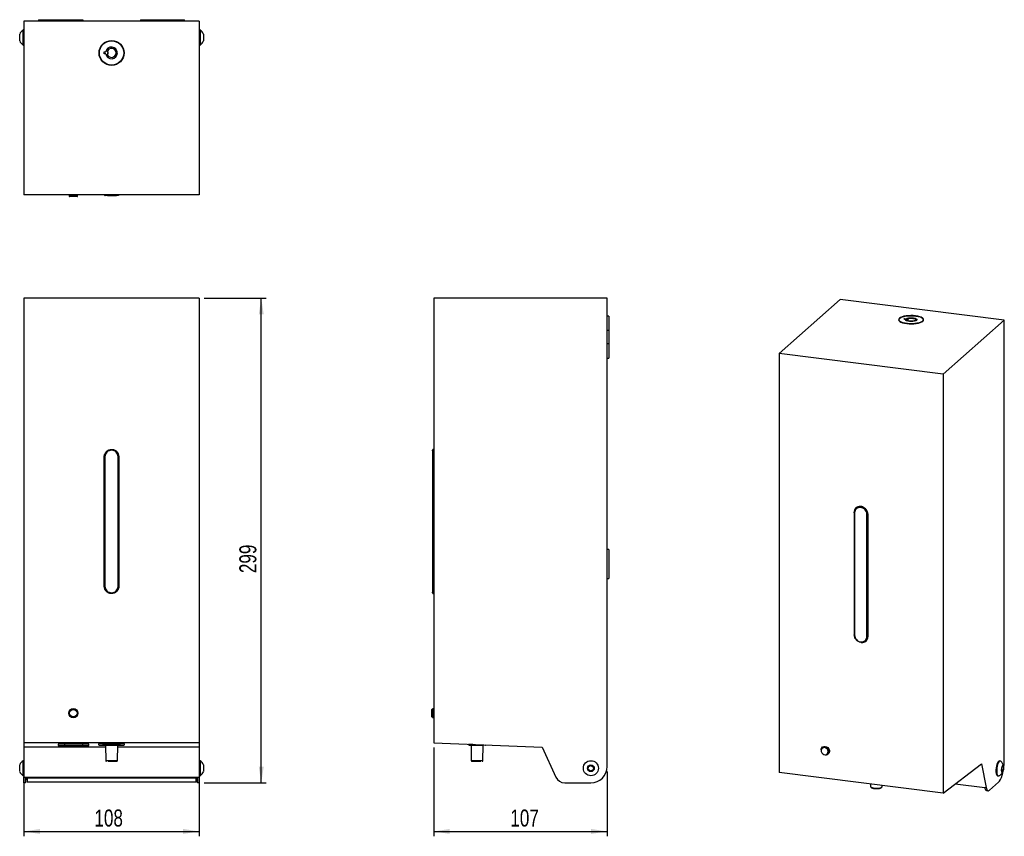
# Model space of a CAD drawing. Header units: millimetres. Extents: x 43 to 245, y 23 to 191.
import ezdxf

# ---------------------------------------------------------------- set-up
doc = ezdxf.new("R2010")
doc.units = ezdxf.units.MM
doc.layers.add('FORMAT', color=7, linetype='Continuous')
doc.styles.add('SLDTEXTSTYLE0', font='TXT', dxfattribs={"width": 0.75})
doc.dimstyles.new('SLDDIMSTYLE0', dxfattribs={"dimtxt": 3.5, "dimasz": 3.302, "dimexe": 0, "dimexo": 0.0625, "dimgap": 0.875, "dimtad": 1, "dimdec": 0, "dimlfac": 3, "dimrnd": 1e-09, "dimzin": 12, "dimdsep": 46, "dimtxsty": 'SLDTEXTSTYLE0', "dimsah": 1, "dimcen": 0.09, "dimadec": 0, "dimazin": 3, "dimtfac": 1, "dimtdec": 0, "dimtofl": 0, "dimtmove": 0, "dimatfit": 3, "dimfxl": 0, "dimfrac": 2, "dimtolj": 1, "dimtzin": 12, "dimarcsym": 0})

# ---------------------------------------------------------------- blocks, each defined once
blk = doc.blocks.new('_D')
at = {"layer": 'FORMAT'}
for p, q in [((43.77, 34.36), (43.77, 23.19)), ((79.83, 34.36), (79.83, 23.19)), ((43.77, 24.19), (79.83, 24.19))]:
    blk.add_line(p, q, dxfattribs=at)
for points in [[(43.77, 24.19), (47.07, 23.68), (47.07, 24.7)], [(79.83, 24.19), (76.53, 24.7), (76.53, 23.68)]]:
    blk.add_solid(points, dxfattribs=at)
at = {"layer": 'FORMAT', "insert": (58.28, 28.7), "char_height": 3.5, "attachment_point": 1, "style": 'SLDTEXTSTYLE0'}
blk.add_mtext('108', dxfattribs=at)
blk = doc.blocks.new('_D_1')
at = {"layer": 'FORMAT'}
for p, q in [((80.83, 133.89), (93.6, 133.89)), ((92.6, 34.19), (92.6, 133.89)), ((80.83, 34.19), (93.6, 34.19))]:
    blk.add_line(p, q, dxfattribs=at)
for points in [[(92.6, 133.89), (92.09, 130.59), (93.11, 130.59)], [(92.6, 34.19), (93.11, 37.49), (92.09, 37.49)]]:
    blk.add_solid(points, dxfattribs=at)
at = {"layer": 'FORMAT', "insert": (88.09, 77.34), "char_height": 3.5, "attachment_point": 1, "rotation": 90, "style": 'SLDTEXTSTYLE0'}
blk.add_mtext('299', dxfattribs=at)
blk = doc.blocks.new('_D_2')
at = {"layer": 'FORMAT'}
for p, q in [((128.08, 41.45), (128.08, 23.19)), ((163.75, 36.52), (163.75, 23.19)), ((128.08, 24.19), (163.75, 24.19))]:
    blk.add_line(p, q, dxfattribs=at)
for points in [[(128.08, 24.19), (131.38, 23.68), (131.38, 24.7)], [(163.75, 24.19), (160.45, 24.7), (160.45, 23.68)]]:
    blk.add_solid(points, dxfattribs=at)
at = {"layer": 'FORMAT', "insert": (143.85, 28.7), "char_height": 3.5, "attachment_point": 1, "style": 'SLDTEXTSTYLE0'}
blk.add_mtext('107', dxfattribs=at)

msp = doc.modelspace()

# ---------------------------------------------------------------- linework, layer by layer
at = {"color": 7, "linetype": 'Continuous', "lineweight": 25}
for p, q in [((43.77, 190.86), (43.77, 155.19)), ((79.83, 190.86), (43.77, 190.86)), ((46.8, 191.19), (46.8, 190.86)), ((46.8, 191.19), (49.87, 191.19)), ((49.87, 191.19), (49.87, 190.86)), ((49.87, 191.19), (55.48, 191.19)), ((55.48, 191.19), (55.48, 190.86)), ((55.48, 191.19), (55.67, 191.19)), ((55.67, 191.19), (55.67, 190.86)), ((55.67, 191.19), (55.87, 191.19)), ((55.87, 191.19), (55.87, 190.86)), ((67.73, 191.19), (67.73, 190.86)), ((67.73, 191.19), (73.73, 191.19)), ((73.73, 191.19), (73.73, 190.86)), ((73.73, 191.19), (76.8, 191.19)), ((76.8, 190.86), (76.8, 191.19)), ((79.83, 190.86), (79.83, 155.19)), ((43.77, 189.08), (43.6, 189.08)), ((43.6, 185.98), (43.6, 189.08)), ((80, 189.08), (79.83, 189.08)), ((80, 189.08), (80, 185.99)), ((42.9, 186.83), (42.9, 188.23)), ((80.7, 188.23), (80.7, 186.83)), ((80.7, 186.83), (80.7, 186.83)), ((43.6, 185.98), (43.77, 185.98)), ((60.3, 184.56), (60.62, 184.56)), ((60.3, 184.16), (60.3, 184.56)), ((60.9, 184.56), (61.13, 184.56)), ((61.13, 184.16), (61.13, 184.56)), ((79.83, 185.98), (80, 185.98)), ((80, 185.99), (80, 185.98)), ((60.62, 184.16), (60.3, 184.16)), ((61.13, 184.16), (60.9, 184.16)), ((79.83, 155.19), (43.77, 155.19)), ((53.1, 155.19), (53, 155.17)), ((53, 155.17), (53.07, 154.91)), ((53, 155.17), (54.87, 155.17)), ((53.07, 154.91), (54.79, 154.91)), ((54.7, 154.83), (53.16, 154.83)), ((54.87, 155.17), (54.77, 155.19)), ((54.79, 154.91), (54.8, 154.91)), ((54.8, 154.91), (54.87, 155.17)), ((60.3, 155.19), (60.3, 155.18)), ((63.03, 155.18), (63.03, 155.19)), ((63.3, 155.19), (63.3, 155.18)), ((43.77, 133.89), (43.77, 42.45)), ((79.83, 133.89), (43.77, 133.89)), ((79.83, 133.89), (79.83, 42.45)), ((128.08, 133.89), (128.08, 42.45)), ((163.75, 133.89), (128.08, 133.89)), ((163.75, 37.52), (163.75, 133.89)), ((211.74, 133.62), (199.13, 122.5)), ((245.48, 129.37), (211.74, 133.62)), ((164.08, 130.22), (163.75, 130.22)), ((164.08, 130.22), (164.08, 127.22)), ((224.84, 129.59), (224.98, 129.71)), ((224.98, 129.71), (225.28, 129.67)), ((224.98, 129.57), (224.98, 129.71)), ((225.28, 129.27), (225.28, 129.67)), ((223.81, 129.47), (223.81, 129.28)), ((225.14, 129.55), (224.84, 129.59)), ((225.14, 129.55), (225.14, 129.39)), ((225.4, 129.47), (225.4, 129.21)), ((225.62, 129.49), (225.41, 129.51)), ((225.55, 129.64), (225.76, 129.61)), ((225.55, 129.5), (225.55, 129.64)), ((225.62, 129.49), (225.76, 129.61)), ((227.23, 129.21), (227.23, 129.47)), ((228.81, 129.28), (228.81, 129.47)), ((245.48, 129.37), (232.87, 118.25)), ((245.48, 38.52), (245.48, 129.37)), ((164.08, 127.22), (163.75, 127.22)), ((164.08, 127.22), (164.08, 124.55)), ((163.75, 124.55), (164.08, 124.55)), ((164.08, 124.55), (164.08, 121.55)), ((163.75, 121.55), (164.08, 121.55)), ((199.13, 122.5), (199.13, 36.3)), ((232.87, 118.25), (199.13, 122.5)), ((232.87, 118.25), (232.87, 32.05)), ((127.86, 102.62), (127.86, 73.28)), ((60.3, 74.62), (60.3, 101.29)), ((60.45, 101.29), (60.45, 74.62)), ((63.14, 74.62), (63.14, 101.29)), ((63.3, 101.29), (63.3, 74.62)), ((127.9, 74.62), (127.9, 101.29)), ((128.07, 101.29), (128.07, 74.62)), ((128.08, 101.29), (128.07, 101.29)), ((214.58, 89.79), (214.59, 89.81)), ((214.58, 89.79), (214.58, 64.65)), ((214.68, 89.74), (214.68, 64.6)), ((217.2, 64.29), (217.2, 89.43)), ((217.4, 89.46), (217.4, 89.46)), ((217.4, 89.46), (217.4, 64.32)), ((217.4, 64.32), (217.4, 89.46)), ((164.08, 82.22), (163.75, 82.22)), ((164.08, 82.22), (164.08, 76.22)), ((163.75, 76.22), (164.08, 76.22)), ((128.08, 74.62), (128.07, 74.62)), ((217.4, 64.32), (217.4, 64.32)), ((127.72, 48.58), (127.72, 49.29)), ((128.06, 49.45), (127.8, 49.38)), ((127.8, 49.38), (127.8, 48.58)), ((128.08, 49.35), (128.06, 49.45)), ((128.06, 49.45), (128.06, 47.59)), ((127.72, 47.75), (127.72, 48.58)), ((127.8, 48.58), (127.8, 47.66)), ((127.8, 47.66), (128.06, 47.59)), ((128.06, 47.59), (128.08, 47.69)), ((43.77, 42.45), (43.77, 41.52)), ((79.83, 42.45), (43.77, 42.45)), ((60.55, 41.52), (43.77, 41.52)), ((43.77, 41.52), (43.77, 35.36)), ((50.8, 42.12), (50.8, 41.91)), ((55.8, 42.17), (52.13, 42.17)), ((52.13, 42.17), (52.13, 41.85)), ((52.13, 41.85), (55.8, 41.85)), ((55.8, 42.17), (55.8, 41.85)), ((57.13, 41.91), (57.13, 42.12)), ((59.13, 42.17), (59.13, 42)), ((60, 42.25), (60, 42.12)), ((60, 42.12), (63.6, 42.12)), ((60.54, 41.89), (60.59, 38.78)), ((63.06, 41.89), (60.54, 41.89)), ((63, 38.78), (63.06, 41.89)), ((79.83, 41.52), (63.05, 41.52)), ((63.6, 42.12), (63.6, 42.25)), ((64.47, 42), (64.47, 42.17)), ((79.83, 42.45), (79.83, 41.52)), ((79.83, 41.52), (79.83, 35.36)), ((128.08, 42.45), (150.42, 41.52)), ((135.22, 42.16), (135.22, 42.12)), ((135.22, 42.12), (136.13, 42.12)), ((135.76, 41.89), (135.81, 38.78)), ((137.97, 41.89), (135.76, 41.89)), ((138.28, 41.89), (137.97, 41.89)), ((138.22, 38.78), (138.28, 41.89)), ((150.42, 41.52), (153.22, 35.36)), ((207.79, 41.14), (207.76, 41.04)), ((43.77, 38.74), (43.6, 38.74)), ((43.6, 35.64), (43.6, 38.74)), ((60.59, 38.78), (63, 38.78)), ((80, 38.74), (79.83, 38.74)), ((80, 38.74), (80, 37.36)), ((135.81, 38.78), (137.93, 38.78)), ((137.93, 38.78), (138.22, 38.78)), ((208.75, 39.92), (208.86, 39.93)), ((244.65, 38.68), (244.49, 38.7)), ((42.9, 36.49), (42.9, 37.89)), ((80, 37.36), (80, 35.64)), ((80.7, 37.89), (80.7, 37.27)), ((80.7, 37.27), (80.7, 36.49)), ((159.87, 36.95), (159.94, 37.54)), ((160.35, 36.59), (159.87, 36.95)), ((159.94, 37.54), (160.48, 37.78)), ((160.9, 36.83), (160.35, 36.59)), ((160.48, 37.78), (160.96, 37.43)), ((160.96, 37.43), (160.9, 36.83)), ((232.87, 32.05), (240.77, 38.13)), ((240.77, 38.13), (241.76, 33.2)), ((244.92, 36.67), (244.94, 37.25)), ((245.09, 36.48), (244.92, 36.67)), ((244.93, 36.92), (245.28, 36.88)), ((244.94, 37.25), (245.14, 37.64)), ((245.06, 37.49), (245.3, 37.46)), ((245.28, 36.88), (245.09, 36.48)), ((245.14, 37.64), (245.3, 37.46)), ((245.3, 37.46), (245.28, 36.88)), ((245.34, 37.07), (245.35, 37.34)), ((43.6, 35.64), (43.77, 35.64)), ((43.77, 35.36), (44.1, 35.36)), ((43.77, 34.19), (43.77, 35.36)), ((44.1, 35.36), (79.5, 35.36)), ((44.1, 34.19), (44.1, 35.36)), ((44.39, 35.22), (44.39, 35.36)), ((44.42, 35.22), (44.39, 35.22)), ((44.42, 35.22), (44.42, 34.35)), ((44.42, 35.22), (79.18, 35.22)), ((48.87, 35.36), (48.87, 35.22)), ((58.3, 35.36), (58.3, 35.26)), ((65.3, 35.26), (65.3, 35.36)), ((74.73, 35.22), (74.73, 35.36)), ((79.18, 34.35), (79.18, 35.22)), ((79.21, 35.22), (79.18, 35.22)), ((79.21, 35.36), (79.21, 35.22)), ((79.5, 35.36), (79.83, 35.36)), ((79.5, 35.36), (79.5, 34.19)), ((79.83, 35.64), (80, 35.64)), ((79.83, 35.36), (79.83, 34.19)), ((232.87, 32.05), (199.13, 36.3)), ((244.11, 35.63), (244.26, 35.61)), ((44.1, 34.19), (43.77, 34.19)), ((44.42, 34.35), (44.36, 34.35)), ((79.18, 34.35), (44.42, 34.35)), ((79.24, 34.35), (79.18, 34.35)), ((79.83, 34.19), (79.5, 34.19)), ((155.04, 34.19), (160.42, 34.19)), ((217.95, 33.93), (217.95, 33.5)), ((220.36, 33.5), (220.37, 33.62)), ((235.4, 34), (241.44, 33.23)), ((241.44, 33.23), (241.76, 33.2)), ((241.84, 32.6), (242.15, 32.56)), ((242.4, 32.66), (244.3, 34.34))]:
    msp.add_line(p, q, dxfattribs=at)
at = {"color": 7, "linetype": 'Continuous', "lineweight": 25, "flags": 128}
for points in [[(228.71, 129.17), (228.84, 129.33), (228.88, 129.5), (228.81, 129.66), (228.65, 129.82), (228.4, 129.97), (228.07, 130.09), (227.67, 130.2), (227.22, 130.27), (226.73, 130.32), (226.23, 130.33), (225.73, 130.3), (225.26, 130.25), (224.82, 130.17), (224.44, 130.06), (224.13, 129.92), (223.91, 129.77), (223.78, 129.61), (223.75, 129.44), (223.81, 129.28), (223.97, 129.12), (224.22, 128.97), (224.56, 128.85), (224.95, 128.75), (225.41, 128.67), (225.89, 128.63), (226.39, 128.62), (226.89, 128.64), (227.37, 128.69), (227.8, 128.77), (228.18, 128.89), (228.49, 129.02), (228.71, 129.17)], [(223.97, 129.77), (224.2, 129.92), (224.51, 130.05), (224.9, 130.16), (225.34, 130.24), (225.83, 130.29), (226.33, 130.3), (226.83, 130.29), (227.31, 130.23), (227.75, 130.15), (228.14, 130.04), (228.44, 129.91), (228.66, 129.76), (228.79, 129.59), (228.81, 129.42), (228.73, 129.26), (228.55, 129.1), (228.28, 128.96), (227.93, 128.84), (227.51, 128.74), (227.05, 128.67), (226.55, 128.64), (226.04, 128.64), (225.55, 128.68), (225.08, 128.75), (224.67, 128.84), (224.33, 128.97), (224.06, 129.11), (223.89, 129.27), (223.81, 129.43), (223.84, 129.6), (223.97, 129.77)], [(225.28, 129.67), (225.5, 129.77), (225.79, 129.83), (226.13, 129.87), (226.49, 129.87), (226.83, 129.83), (227.12, 129.77), (227.35, 129.67), (227.48, 129.56), (227.51, 129.45), (227.44, 129.33), (227.26, 129.23), (227, 129.14), (226.69, 129.09), (226.34, 129.07), (225.98, 129.09), (225.66, 129.14), (225.39, 129.21), (225.21, 129.31), (225.12, 129.43), (225.14, 129.55)], [(225.55, 129.64), (225.76, 129.72), (226.04, 129.76), (226.35, 129.78), (226.66, 129.75), (226.92, 129.7), (227.12, 129.62), (227.22, 129.52), (227.21, 129.41), (227.1, 129.32), (226.9, 129.24), (226.63, 129.18), (226.32, 129.17), (226.01, 129.18), (225.74, 129.23), (225.53, 129.31), (225.41, 129.41), (225.41, 129.51)], [(207.76, 41.04), (207.76, 41.05), (207.89, 41.29), (208.09, 41.46), (208.34, 41.54), (208.62, 41.53), (208.89, 41.42), (209.12, 41.22), (209.28, 40.97), (209.35, 40.69)], [(207.79, 41.14), (207.91, 41.39), (208.1, 41.58), (208.36, 41.68), (208.64, 41.69), (208.92, 41.6), (209.18, 41.43), (209.37, 41.19), (209.48, 40.91), (209.5, 40.62), (209.43, 40.35), (209.27, 40.13), (209.04, 39.98), (208.86, 39.93)], [(209.23, 40.67), (209.16, 40.94), (209.01, 41.17), (208.79, 41.34), (208.53, 41.43), (208.27, 41.42), (208.04, 41.31), (207.88, 41.12), (207.8, 40.88), (207.82, 40.61), (207.93, 40.36), (208.13, 40.15), (208.37, 40.02), (208.63, 39.98), (208.88, 40.04), (209.08, 40.19), (209.2, 40.41), (209.23, 40.67)], [(244.49, 38.7), (244.36, 38.67), (244.22, 38.54), (244.08, 38.31), (243.96, 38), (243.86, 37.64), (243.79, 37.25), (243.76, 36.85)], [(244.77, 38.62), (244.66, 38.68), (244.52, 38.65), (244.37, 38.52), (244.24, 38.29), (244.11, 37.99), (244.02, 37.62), (243.95, 37.23), (243.91, 36.83)], [(244.3, 34.34), (244.51, 34.56), (244.7, 34.88), (244.89, 35.28), (245.06, 35.74), (245.2, 36.25), (245.32, 36.81), (245.41, 37.38), (245.46, 37.96), (245.48, 38.52)], [(243.76, 36.85), (243.76, 36.47), (243.8, 36.14), (243.87, 35.87), (243.98, 35.7), (244.1, 35.63), (244.11, 35.63)], [(243.91, 36.83), (243.91, 36.45), (243.95, 36.12), (244.03, 35.85), (244.13, 35.68), (244.26, 35.61), (244.39, 35.63)], [(244.87, 36.92), (244.87, 36.67), (244.92, 36.48), (244.99, 36.38), (245.08, 36.38), (245.18, 36.49), (245.27, 36.68), (245.33, 36.93), (245.36, 37.2), (245.35, 37.45), (245.3, 37.64), (245.23, 37.74), (245.14, 37.74), (245.04, 37.64), (244.96, 37.44), (244.89, 37.19), (244.87, 36.92)], [(217.95, 33.5), (217.98, 33.41), (218.1, 33.31), (218.31, 33.21), (218.58, 33.15), (218.9, 33.11), (219.25, 33.1), (219.58, 33.12), (219.88, 33.18), (220.12, 33.26), (220.29, 33.36), (220.36, 33.47), (220.36, 33.5)], [(241.44, 33.23), (241.49, 33.04), (241.55, 32.88), (241.62, 32.75), (241.7, 32.66), (241.79, 32.61), (241.84, 32.6)], [(241.76, 33.2), (241.8, 33), (241.86, 32.84), (241.94, 32.71), (242.02, 32.62), (242.1, 32.57), (242.2, 32.56), (242.3, 32.59), (242.4, 32.66)]]:
    msp.add_lwpolyline(points, dxfattribs=at)
at = {"color": 7, "linetype": 'Continuous', "lineweight": 25}
for centre, radius in [((61.8, 184.36), 2.57), ((61.8, 184.36), 2.5), ((53.93, 48.52), 0.933), ((53.93, 48.52), 0.864), ((53.93, 48.52), 0.767), ((160.42, 37.19), 1.55), ((160.42, 37.19), 0.7)]:
    msp.add_circle(centre, radius, dxfattribs=at)
for centre, radius, start, end in [((44.6, 187.54), 1.83, 123.0539, 158.0095), ((79, 187.54), 1.83, 21.9905, 56.9461), ((44.6, 187.51), 1.83, 201.9905, 236.9461), ((79, 187.51), 1.83, 303.0539, 338.0095), ((61.8, 184.36), 1.2, 189.5941, 170.4059), ((61.8, 184.36), 0.917, 192.6023, 167.3977), ((53.16, 154.93), 0.1, 195, 270), ((54.7, 154.93), 0.1, 270, 345), ((127.82, 49.29), 0.1, 105, 180), ((127.82, 47.75), 0.1, 180, 255), ((60.17, 42.12), 0.167, 181, 270), ((60.47, 41.89), 0.0667, 1, 90), ((63.12, 41.89), 0.0667, 90, 179), ((63.43, 42.12), 0.167, 270, 359), ((135.39, 42.12), 0.167, 181, 270), ((135.69, 41.89), 0.0667, 1, 90), ((138.34, 41.89), 0.0667, 90, 179), ((138.65, 42.12), 0.167, 270, 317.2017), ((208.65, 40.61), 0.703, 278.259, 6.161), ((44.6, 37.2), 1.83, 123.0539, 158.0095), ((60.76, 38.79), 0.167, 181, 270), ((62.84, 38.79), 0.167, 270, 359), ((79, 37.2), 1.83, 21.9905, 56.9461), ((135.98, 38.79), 0.167, 181, 270), ((138.05, 38.79), 0.167, 270, 359), ((44.6, 37.17), 1.83, 201.9905, 236.9461), ((79, 37.17), 1.83, 303.0539, 338.0095), ((160.42, 37.52), 3.33, 270, 0), ((155.04, 36.19), 2, 204.444, 270)]:
    msp.add_arc(centre, radius, start, end, dxfattribs=at)
for centre, major_axis, ratio, start_param, end_param in [((44.36, 37.69), (0, 3.33), 0.017455, 2.343791, 3.141593), ((59.3, 35.26), (1, 0), 0.113423, 3.141593, 3.528109), ((64.3, 35.26), (1, 0), 0.113423, 5.896669, 6.283185), ((79.24, 37.69), (0, 3.33), 0.017455, 3.141593, 3.939395)]:
    msp.add_ellipse(centre, major_axis=major_axis, ratio=ratio, start_param=start_param, end_param=end_param, dxfattribs=at)
for points, knots in [([(61.8, 155.14), (61.74, 155.14), (61.52, 155.14), (61.13, 155.15), (60.71, 155.17), (60.42, 155.19), (60.31, 155.19), (60.3, 155.19), (60.3, 155.19)], [0, 0, 0, 0, 0.0731756, 0.2871583, 0.5013716, 0.7161378, 0.930919, 1, 1, 1, 1]), ([(60.3, 155.18), (60.3, 155.18), (60.3, 155.18), (60.32, 155.18), (60.33, 155.18)], [0, 0, 0, 0, 0.639356, 1, 1, 1, 1]), ([(60.33, 155.18), (60.33, 155.16), (60.33, 155.12), (60.37, 155.06), (60.42, 155.02), (60.46, 155.02), (60.48, 155.01)], [0, 0, 0, 0, 0.2409387, 0.5, 0.7590613, 1, 1, 1, 1]), ([(60.33, 155.18), (60.34, 155.18), (60.35, 155.18), (60.42, 155.18), (60.54, 155.17), (60.71, 155.16), (60.91, 155.15), (61.08, 155.15), (61.36, 155.14), (61.6, 155.14), (61.8, 155.14)], [0, 0, 0, 0, 0.04401, 0.143917, 0.26413, 0.431508, 0.546483, 0.641787, 0.717402, 1, 1, 1, 1]), ([(63.14, 155.02), (63.12, 155.01), (63.08, 155.01), (62.77, 154.99), (62.32, 154.97), (61.8, 154.97), (61.27, 154.97), (60.83, 154.99), (60.56, 155.01), (60.52, 155.01), (60.51, 155.01)], [0, 0, 0, 0, 0.134026, 0.267656, 0.400755, 0.533463, 0.666233, 0.799508, 0.933258, 1, 1, 1, 1]), ([(63.3, 155.19), (63.28, 155.19), (63.25, 155.19), (62.99, 155.17), (62.61, 155.15), (62.19, 155.14), (61.91, 155.14), (61.8, 155.14)], [0, 0, 0, 0, 0.214255, 0.428494, 0.643132, 0.858031, 1, 1, 1, 1]), ([(61.8, 155.14), (61.86, 155.14), (61.99, 155.14), (62.18, 155.14), (62.38, 155.14), (62.62, 155.15), (62.84, 155.16), (63.01, 155.17), (63.11, 155.17), (63.25, 155.18), (63.28, 155.18), (63.3, 155.18)], [0, 0, 0, 0, 0.079778, 0.162514, 0.248211, 0.353601, 0.497456, 0.599611, 0.683387, 0.748765, 1, 1, 1, 1]), ([(60.3, 101.29), (60.3, 101.35), (60.31, 101.48), (60.34, 101.68), (60.41, 101.88), (60.54, 102.12), (60.71, 102.33), (60.91, 102.5), (61.08, 102.61), (61.36, 102.74), (61.6, 102.77), (61.8, 102.79)], [0, 0, 0, 0, 0.080981, 0.165095, 0.252348, 0.357335, 0.503513, 0.603925, 0.687158, 0.753196, 1, 1, 1, 1]), ([(63.14, 101.29), (63.12, 101.46), (63.08, 101.82), (62.77, 102.26), (62.32, 102.55), (61.8, 102.65), (61.27, 102.55), (60.83, 102.26), (60.52, 101.82), (60.47, 101.46), (60.45, 101.29)], [0, 0, 0, 0, 0.125591, 0.25081, 0.375532, 0.499888, 0.624301, 0.749188, 0.87452, 1, 1, 1, 1]), ([(61.8, 102.79), (61.86, 102.79), (61.99, 102.78), (62.18, 102.74), (62.38, 102.67), (62.62, 102.55), (62.84, 102.38), (63.01, 102.19), (63.11, 102.02), (63.25, 101.74), (63.28, 101.49), (63.3, 101.29)], [0, 0, 0, 0, 0.079778, 0.162514, 0.248211, 0.353601, 0.497456, 0.599611, 0.683387, 0.748765, 1, 1, 1, 1]), ([(128.02, 102.79), (128, 102.79), (127.97, 102.78), (127.93, 102.76), (127.91, 102.74), (127.88, 102.71), (127.86, 102.67), (127.86, 102.64), (127.86, 102.62)], [0, 0, 0, 0, 0.239457, 0.368361, 0.5, 0.631639, 0.760543, 1, 1, 1, 1]), ([(127.9, 101.29), (127.9, 101.46), (127.9, 101.81), (127.88, 102.26), (127.86, 102.54), (127.86, 102.65), (127.86, 102.62), (127.86, 102.62)], [0, 0, 0, 0, 0.251209, 0.501676, 0.751147, 0.999885, 1, 1, 1, 1]), ([(128.02, 102.79), (128.02, 102.79), (128.02, 102.78), (128.03, 102.74), (128.03, 102.67), (128.04, 102.55), (128.05, 102.38), (128.05, 102.19), (128.06, 102.02), (128.07, 101.74), (128.07, 101.49), (128.07, 101.29)], [0, 0, 0, 0, 0.079778, 0.162514, 0.248211, 0.353601, 0.497456, 0.599611, 0.683387, 0.748765, 1, 1, 1, 1]), ([(128.08, 101.29), (128.08, 101.46), (128.08, 101.79), (128.06, 102.24), (128.04, 102.58), (128.03, 102.76), (128.03, 102.78), (128.02, 102.79)], [0, 0, 0, 0, 0.214255, 0.428494, 0.643132, 0.858031, 1, 1, 1, 1]), ([(214.68, 89.74), (214.66, 89.75), (214.63, 89.75), (214.59, 89.77), (214.58, 89.79), (214.58, 89.79), (214.58, 89.79)], [0, 0, 0, 0, 0.329221, 0.658442, 0.987662, 1, 1, 1, 1]), ([(214.59, 89.81), (214.61, 90), (214.65, 90.37), (214.88, 90.63), (215, 90.76)], [0, 0, 0, 0, 0.500901, 1, 1, 1, 1]), ([(217.2, 89.43), (217.18, 89.6), (217.14, 89.93), (216.84, 90.38), (216.41, 90.7), (215.92, 90.86), (215.43, 90.83), (215.02, 90.61), (214.74, 90.23), (214.7, 89.91), (214.68, 89.74)], [0, 0, 0, 0, 0.125591, 0.25081, 0.375532, 0.499888, 0.624301, 0.749188, 0.87452, 1, 1, 1, 1]), ([(215.98, 91.04), (215.93, 91.04), (215.72, 91.06), (215.36, 91.01), (215.12, 90.84), (215, 90.76)], [0, 0, 0, 0, 0.146348, 0.574304, 1, 1, 1, 1]), ([(215, 90.76), (215.14, 90.86), (215.43, 91.05), (215.8, 91.04), (215.98, 91.04)], [0, 0, 0, 0, 0.5014944, 1, 1, 1, 1]), ([(215.98, 91.04), (216.16, 90.99), (216.53, 90.91), (217, 90.53), (217.33, 90.03), (217.38, 89.65), (217.4, 89.46)], [0, 0, 0, 0, 0.247803, 0.496877, 0.74776, 1, 1, 1, 1]), ([(217.4, 89.46), (217.39, 89.62), (217.36, 89.95), (217.11, 90.39), (216.75, 90.75), (216.35, 90.97), (216.08, 91.02), (215.98, 91.04)], [0, 0, 0, 0, 0.214255, 0.428494, 0.643132, 0.858031, 1, 1, 1, 1]), ([(61.8, 73.12), (61.74, 73.12), (61.61, 73.13), (61.42, 73.17), (61.21, 73.23), (60.98, 73.35), (60.76, 73.53), (60.59, 73.72), (60.49, 73.89), (60.35, 74.17), (60.32, 74.42), (60.3, 74.62)], [0, 0, 0, 0, 0.079871, 0.162712, 0.248528, 0.353885, 0.497878, 0.59992, 0.683661, 0.749084, 1, 1, 1, 1]), ([(60.45, 74.62), (60.47, 74.44), (60.52, 74.09), (60.83, 73.65), (61.27, 73.36), (61.8, 73.25), (62.32, 73.36), (62.77, 73.65), (63.02, 74.02), (63.13, 74.36), (63.14, 74.53), (63.14, 74.62)], [0, 0, 0, 0, 0.125319, 0.250376, 0.375038, 0.499437, 0.623874, 0.748558, 0.873616, 0.936618, 1, 1, 1, 1]), ([(63.3, 74.62), (63.3, 74.56), (63.29, 74.43), (63.25, 74.23), (63.18, 74.03), (63.06, 73.79), (62.89, 73.57), (62.69, 73.41), (62.52, 73.3), (62.24, 73.17), (61.99, 73.14), (61.8, 73.12)], [0, 0, 0, 0, 0.08117, 0.165504, 0.253005, 0.357752, 0.503703, 0.603959, 0.687085, 0.753066, 1, 1, 1, 1]), ([(127.86, 73.29), (127.86, 73.31), (127.86, 73.35), (127.88, 73.65), (127.9, 74.02), (127.9, 74.36), (127.9, 74.53), (127.9, 74.62)], [0, 0, 0, 0, 0.2484, 0.497553, 0.747451, 0.873346, 1, 1, 1, 1]), ([(127.86, 73.29), (127.86, 73.27), (127.86, 73.23), (127.88, 73.2), (127.91, 73.17), (127.93, 73.15), (127.97, 73.13), (128, 73.12), (128.02, 73.12)], [0, 0, 0, 0, 0.239457, 0.368361, 0.5, 0.631639, 0.760543, 1, 1, 1, 1]), ([(128.02, 73.12), (128.02, 73.12), (128.02, 73.12), (128.03, 73.18), (128.05, 73.43), (128.07, 73.82), (128.08, 74.24), (128.08, 74.51), (128.08, 74.62)], [0, 0, 0, 0, 0.003898, 0.218005, 0.432106, 0.646755, 0.861654, 1, 1, 1, 1]), ([(128.07, 74.62), (128.07, 74.56), (128.07, 74.43), (128.07, 74.23), (128.06, 74.03), (128.06, 73.79), (128.05, 73.57), (128.04, 73.41), (128.04, 73.3), (128.03, 73.17), (128.03, 73.14), (128.02, 73.12)], [0, 0, 0, 0, 0.08117, 0.165504, 0.253005, 0.357752, 0.503703, 0.603959, 0.687085, 0.753066, 1, 1, 1, 1]), ([(215.98, 63.07), (215.8, 63.11), (215.43, 63.2), (214.98, 63.59), (214.66, 64.1), (214.61, 64.48), (214.59, 64.67)], [0, 0, 0, 0, 0.248117, 0.497297, 0.74808, 1, 1, 1, 1]), ([(214.68, 64.6), (214.7, 64.43), (214.74, 64.1), (215.02, 63.64), (215.43, 63.3), (215.92, 63.14), (216.41, 63.18), (216.84, 63.41), (217.08, 63.73), (217.18, 64.04), (217.19, 64.2), (217.2, 64.29)], [0, 0, 0, 0, 0.125319, 0.250376, 0.375038, 0.499437, 0.623874, 0.748558, 0.873616, 0.936618, 1, 1, 1, 1]), ([(216.06, 63.06), (216.12, 63.05), (216.27, 63.04), (216.41, 63.08), (216.49, 63.11)], [0, 0, 0, 0, 0.39363, 1, 1, 1, 1]), ([(216.49, 63.11), (216.53, 63.12), (216.72, 63.15), (216.86, 63.27), (216.98, 63.36)], [0, 0, 0, 0, 0.21216, 1, 1, 1, 1]), ([(217.4, 64.32), (217.38, 64.13), (217.33, 63.76), (217, 63.35), (216.69, 63.12), (216.51, 63.11), (216.51, 63.11)], [0, 0, 0, 0, 0.333803, 0.66494, 0.994019, 1, 1, 1, 1]), ([(217.05, 63.46), (217.1, 63.5), (217.26, 63.65), (217.38, 63.96), (217.4, 64.22), (217.4, 64.32)], [0, 0, 0, 0, 0.210319, 0.690728, 1, 1, 1, 1]), ([(52.13, 42.17), (51.94, 42.17), (51.55, 42.17), (51.1, 42.15), (50.84, 42.13), (50.81, 42.12), (50.8, 42.12)], [0, 0, 0, 0, 0.2701542, 0.5622898, 0.7896494, 1, 1, 1, 1]), ([(50.8, 41.91), (50.82, 41.9), (50.87, 41.88), (51.23, 41.86), (51.68, 41.85), (51.99, 41.85), (52.13, 41.85)], [0, 0, 0, 0, 0.270368, 0.562569, 0.789823, 1, 1, 1, 1]), ([(57.13, 42.12), (57.11, 42.12), (57.06, 42.14), (56.7, 42.16), (56.25, 42.17), (55.94, 42.17), (55.8, 42.17)], [0, 0, 0, 0, 0.270368, 0.562569, 0.789823, 1, 1, 1, 1]), ([(55.8, 41.85), (55.99, 41.85), (56.38, 41.85), (56.83, 41.87), (57.09, 41.89), (57.12, 41.9), (57.13, 41.91)], [0, 0, 0, 0, 0.270154, 0.56229, 0.789649, 1, 1, 1, 1]), ([(64.47, 42.17), (64.46, 42.17), (64.44, 42.19), (64.27, 42.21), (63.97, 42.23), (63.55, 42.25), (63.05, 42.27), (62.46, 42.28), (61.8, 42.28), (61.14, 42.28), (60.54, 42.27), (60.04, 42.25), (59.63, 42.23), (59.33, 42.21), (59.16, 42.19), (59.14, 42.17), (59.13, 42.17)], [0, 0, 0, 0, 0.057786, 0.125779, 0.204931, 0.271722, 0.344153, 0.420899, 0.5, 0.579101, 0.655847, 0.728278, 0.795069, 0.874221, 0.942214, 1, 1, 1, 1]), ([(59.13, 42), (59.14, 41.99), (59.16, 41.98), (59.33, 41.96), (59.63, 41.93), (60.04, 41.91), (60.37, 41.91), (60.54, 41.9)], [0, 0, 0, 0, 0.167909, 0.365475, 0.595464, 0.789537, 1, 1, 1, 1]), ([(60.74, 41.95), (60.91, 41.95), (61.17, 41.95), (61.59, 41.95), (61.92, 41.95), (62.26, 41.95), (62.65, 41.95), (63.07, 41.95), (63.33, 41.95), (63.42, 41.95), (63.42, 41.95), (63.42, 41.95)], [0, 0, 0, 0, 0.165052, 0.253903, 0.344639, 0.435375, 0.524225, 0.689277, 0.854329, 0.94318, 1, 1, 1, 1]), ([(63.05, 41.9), (63.23, 41.91), (63.56, 41.91), (63.97, 41.93), (64.27, 41.96), (64.44, 41.98), (64.46, 41.99), (64.47, 42)], [0, 0, 0, 0, 0.210463, 0.404536, 0.634525, 0.832091, 1, 1, 1, 1]), ([(135.39, 41.95), (135.39, 41.95), (135.38, 41.95), (135.44, 41.95), (135.6, 41.95), (135.93, 41.95), (136.39, 41.95), (136.81, 41.95), (137.14, 41.95), (137.47, 41.95), (137.87, 41.95), (138.1, 41.95), (138.25, 41.95)], [0, 0, 0, 0, 0.031761, 0.116734, 0.19994, 0.354508, 0.509075, 0.592282, 0.677254, 0.762226, 0.845432, 1, 1, 1, 1]), ([(61.12, 38.62), (61.23, 38.62), (61.4, 38.62), (61.67, 38.62), (61.88, 38.62), (62.09, 38.62), (62.34, 38.62), (62.61, 38.62), (62.77, 38.62), (62.83, 38.62), (62.83, 38.62), (62.83, 38.62)], [0, 0, 0, 0, 0.165043, 0.2548792, 0.3446396, 0.4344757, 0.5242361, 0.6892791, 0.8543222, 0.9441583, 1, 1, 1, 1]), ([(135.98, 38.62), (135.98, 38.62), (135.98, 38.62), (136.01, 38.62), (136.11, 38.62), (136.32, 38.62), (136.62, 38.62), (136.88, 38.62), (137.1, 38.62), (137.31, 38.62), (137.56, 38.62), (137.71, 38.62), (137.8, 38.62)], [0, 0, 0, 0, 0.031764, 0.115893, 0.199951, 0.354509, 0.509067, 0.593197, 0.677255, 0.761384, 0.845442, 1, 1, 1, 1]), ([(245.35, 37.34), (245.35, 37.37), (245.36, 37.49), (245.31, 37.72), (245.21, 38.01), (245.05, 38.3), (244.9, 38.5), (244.79, 38.59), (244.77, 38.61)], [0, 0, 0, 0, 0.051162, 0.260283, 0.475144, 0.701168, 0.944713, 1, 1, 1, 1]), ([(244.39, 35.64), (244.47, 35.69), (244.64, 35.78), (244.86, 35.98), (245.04, 36.21), (245.18, 36.45), (245.24, 36.61), (245.27, 36.69)], [0, 0, 0, 0, 0.198815, 0.417705, 0.624741, 0.822758, 1, 1, 1, 1]), ([(217.96, 33.49), (217.96, 33.47), (217.96, 33.4), (218.02, 33.3), (218.1, 33.24), (218.13, 33.22)], [0, 0, 0, 0, 0.182275, 0.618749, 1, 1, 1, 1]), ([(218.13, 33.22), (218.14, 33.21), (218.16, 33.19), (218.18, 33.18), (218.19, 33.18)], [0, 0, 0, 0, 0.627409, 1, 1, 1, 1]), ([(218.19, 33.18), (218.24, 33.15), (218.33, 33.11), (218.5, 33.06), (218.67, 33.03), (218.88, 33), (219.05, 32.99), (219.16, 32.99)], [0, 0, 0, 0, 0.1927487, 0.3936491, 0.5564638, 0.714653, 1, 1, 1, 1]), ([(219.16, 32.99), (219.27, 32.99), (219.42, 33), (219.62, 33.02), (219.78, 33.05), (219.95, 33.09), (220.09, 33.15), (220.21, 33.22), (220.3, 33.31), (220.36, 33.41), (220.36, 33.47), (220.36, 33.49)], [0, 0, 0, 0, 0.182295, 0.252928, 0.367165, 0.479586, 0.59522, 0.711509, 0.829844, 0.945333, 1, 1, 1, 1])]:
    msp.add_open_spline(points, degree=3, knots=knots, dxfattribs=at)
for points in [[(63.3, 155.18), (63.3, 155.16), (63.29, 155.12), (63.26, 155.07), (63.21, 155.03), (63.16, 155.02), (63.14, 155.02)], [(60.45, 101.29), (60.43, 101.29), (60.39, 101.29), (60.34, 101.29), (60.31, 101.29), (60.3, 101.29), (60.3, 101.29)], [(63.3, 101.29), (63.3, 101.29), (63.29, 101.29), (63.26, 101.29), (63.21, 101.29), (63.16, 101.29), (63.14, 101.29)], [(128.07, 101.29), (128.05, 101.29), (128.01, 101.29), (127.95, 101.29), (127.92, 101.29), (127.91, 101.29), (127.9, 101.29)], [(217.4, 89.46), (217.39, 89.45), (217.37, 89.44), (217.32, 89.43), (217.26, 89.42), (217.22, 89.43), (217.2, 89.43)], [(60.45, 74.62), (60.43, 74.62), (60.39, 74.62), (60.34, 74.62), (60.31, 74.62), (60.3, 74.62), (60.3, 74.62)], [(63.3, 74.62), (63.3, 74.62), (63.29, 74.62), (63.26, 74.62), (63.21, 74.62), (63.16, 74.62), (63.14, 74.62)], [(128.07, 74.62), (128.05, 74.62), (128.01, 74.62), (127.95, 74.62), (127.92, 74.62), (127.91, 74.62), (127.9, 74.62)], [(214.68, 64.6), (214.66, 64.61), (214.63, 64.61), (214.59, 64.63), (214.58, 64.65), (214.59, 64.67), (214.59, 64.67)], [(217.4, 64.32), (217.39, 64.31), (217.37, 64.3), (217.32, 64.29), (217.26, 64.28), (217.22, 64.28), (217.2, 64.29)]]:
    msp.add_open_spline(points, degree=3, dxfattribs=at)

# ---------------------------------------------------------------- dimensions: what is measured, and where the dimension line sits
at = {"layer": 'FORMAT'}
dim = msp.add_linear_dim(base=(92.6, 133.89), p1=(79.83, 34.19), p2=(79.83, 133.89), angle=90, dimstyle='SLDDIMSTYLE0', dxfattribs=at)
dim.commit()
dim.dimension.update_dxf_attribs({"geometry": '_D_1', "text_midpoint": (92.6, 81.21), "dimtype": 160})
for base, p1, p2, picture, middle in [((163.75, 24.19), (128.08, 42.45), (163.75, 37.52), '_D_2', (147.73, 24.19)), ((79.83, 24.19), (43.77, 35.36), (79.83, 35.36), '_D', (62.16, 24.19))]:
    dim = msp.add_linear_dim(base=base, p1=p1, p2=p2, dimstyle='SLDDIMSTYLE0', dxfattribs=at)
    dim.commit()
    dim.dimension.update_dxf_attribs({"geometry": picture, "text_midpoint": middle, "dimtype": 160})

doc.saveas('drawing.dxf')
